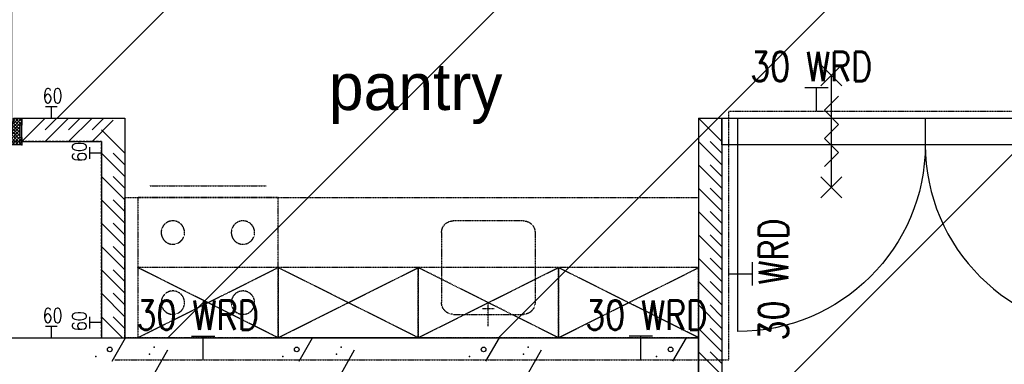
# Model space of a CAD drawing. Extents: x -66955 to 52345, y -20450 to 69550.
# Tile 75 of 94: x 23374 to 27588, y 24996 to 26471. Entities that reach past the tile are written whole.
import ezdxf
from ezdxf.enums import TextEntityAlignment as Align

# ---------------------------------------------------------------- set-up
doc = ezdxf.new("R2010")
doc.units = 0
doc.header["$MEASUREMENT"] = 0
doc.linetypes.add('DASHED', pattern=[0.75, 0.5, -0.25])
doc.linetypes.add('HIDDEN', pattern=[0.375, 0.25, -0.125])
for name, color, linetype in [('-01-', 7, 'CONTINUOUS'), ('-32-', 7, 'CONTINUOUS'), ('-E5-', 7, 'CONTINUOUS'), ('-E6-', 7, 'CONTINUOUS'), ('BEGGR--11-', 7, 'CONTINUOUS'), ('BEGGR--22-', 7, 'CONTINUOUS'), ('BEGGR--32-', 7, 'CONTINUOUS'), ('BEGGR--73-', 7, 'CONTINUOUS'), ('BEGGR--E5-', 7, 'CONTINUOUS')]:
    doc.layers.add(name, color=color, linetype=linetype)
doc.styles.add('ROMANS', font='ROMANS', dxfattribs={"height": 0.2})
doc.styles.add('txt', font='TXT', dxfattribs={"height": 0.2})

# ---------------------------------------------------------------- blocks, each defined once
blk = doc.blocks.new('*O89')
at = {"layer": '-32-', "color": 7, "linetype": 'CONTINUOUS'}
for p, q in [((-525, 456.75), (-525, 342.75)), ((-1328, 342.75), (-1328, -456.75)), ((278, 342.75), (278, -456.75))]:
    blk.add_line(p, q, dxfattribs=at)
for points in [[(-1395, 456.75), (1328, 456.75), (1328, 342.75), (-1395, 342.75)], [(-1395, 342.75), (-1395, 456.75), (-1328, 456.75), (-1328, 342.75)], [(345, 342.75), (345, 456.75), (278, 456.75), (278, 342.75)], [(712.01, 342.75), (712.01, 456.75), (645.01, 456.75), (645.01, 342.75)], [(1395, 342.75), (1395, 456.75), (1328, 456.75), (1328, 342.75)]]:
    blk.add_lwpolyline(points, close=True, dxfattribs=at)
at = {"layer": '-32-', "color": 7, "linetype": 'CONTINUOUS', "extrusion": (0, 0, -1)}
blk.add_ellipse((-1328, 342.75), major_axis=(803, 0), ratio=0.9956413, start_param=0, end_param=1.5707963, dxfattribs=at)
at = {"layer": '-32-', "color": 7, "linetype": 'CONTINUOUS'}
blk.add_ellipse((278, 342.75), major_axis=(-803, 0), ratio=0.9956413, start_param=0, end_param=1.5707963, dxfattribs=at)
blk = doc.blocks.new('*O93')
at = {"layer": '-E6-', "color": 7, "linetype": 'CONTINUOUS'}
for p, q in [((45, 195.01), (-45, 285.01)), ((45, 285.01), (-45, 195.01)), ((0, -240.01), (0, 240.01)), ((45, -285.01), (-45, -195.01)), ((45, -195.01), (-45, -285.01))]:
    blk.add_line(p, q, dxfattribs=at)
blk.add_lwpolyline([(-30, -150.01), (30, -90.01), (-30.02, -30.01), (30, 29.99), (-30, 89.99), (30, 149.99)], dxfattribs=at)
blk = doc.blocks.new('*O131')
at = {"layer": '-E5-', "color": 5, "linetype": 'CONTINUOUS'}
for p, q in [((-26.34, -57.84), (73.66, -57.84)), ((23.66, -157.84), (23.66, -57.84))]:
    blk.add_line(p, q, dxfattribs=at)
at = {"layer": '-E5-', "color": 5, "linetype": 'CONTINUOUS', "style": 'ROMANS', "width": 0.79992}
blk.add_text('30 WRD', height=125, dxfattribs=at).set_placement((0, 32.84), align=Align.MIDDLE)
blk = doc.blocks.new('*O135')
at = {"layer": '-E5-', "color": 5, "linetype": 'CONTINUOUS'}
for p, q in [((-57.84, -26.34), (-57.84, 73.66)), ((-157.84, 23.66), (-57.84, 23.66))]:
    blk.add_line(p, q, dxfattribs=at)
at = {"layer": '-E5-', "color": 5, "linetype": 'CONTINUOUS', "style": 'ROMANS', "width": 0.79992}
blk.add_text('30 WRD', height=125, rotation=90, dxfattribs=at).set_placement((32.84, 0), align=Align.MIDDLE)
blk = doc.blocks.new('*O136')
at = {"layer": '-E5-', "color": 5, "linetype": 'CONTINUOUS'}
for p, q in [((26.34, -57.84), (-73.66, -57.84)), ((-23.66, -157.84), (-23.66, -57.84))]:
    blk.add_line(p, q, dxfattribs=at)
at = {"layer": '-E5-', "color": 5, "linetype": 'CONTINUOUS', "style": 'ROMANS', "width": 0.79992}
blk.add_text('30 WRD', height=125, dxfattribs=at).set_placement((0.01, 32.84), align=Align.MIDDLE)
blk = doc.blocks.new('*O137')
at = {"layer": '-E5-', "color": 5, "linetype": 'CONTINUOUS'}
for p, q in [((-26.34, -57.84), (73.66, -57.84)), ((23.66, -157.84), (23.66, -57.84))]:
    blk.add_line(p, q, dxfattribs=at)
at = {"layer": '-E5-', "color": 5, "linetype": 'CONTINUOUS', "style": 'ROMANS', "width": 0.79992}
blk.add_text('30 WRD', height=125, dxfattribs=at).set_placement((0, 32.84), align=Align.MIDDLE)
blk = doc.blocks.new('*O130')
at = {"layer": '-E5-', "color": 5, "linetype": 'HIDDEN'}
blk.add_lwpolyline([(-5755.56, -689.84), (-3127.56, -689.84), (-3127.56, 374.16), (5722.44, 374.16)], dxfattribs=at)
at = {"layer": '-E5-', "color": 5, "linetype": 'CONTINUOUS'}
for name, p in [('*O131', (-2776.22, 532)), ('*O135', (-2969.72, -346.5)), ('*O137', (-5401.56, -532)), ('*O136', (-3481.56, -532))]:
    blk.add_blockref(name, p, dxfattribs=at)
blk = doc.blocks.new('*O184')
at = {"layer": 'BEGGR--32-', "color": 7, "linetype": 'CONTINUOUS'}
for p, q in [((-33.5, 27.85), (-4.35, 57)), ((-33.5, 41.99), (-18.49, 57)), ((-33.5, 56.14), (-32.64, 57)), ((-33.5, 56.14), (8.5, 14.14)), ((-24.5, 22.71), (2.5, 49.71)), ((-20.22, 57), (8.5, 28.28)), ((-6.08, 57), (2.5, 48.42)), ((-33.5, 41.99), (8.5, -0.01)), ((-33.5, 27.85), (-32.65, 27)), ((-24.5, 8.57), (7.93, 41)), ((-24.5, -5.57), (8.5, 27.43)), ((-24.5, 18.85), (33.5, -39.15)), ((-24.5, -19.72), (8.5, 13.28)), ((-24.5, 4.71), (33.5, -53.29)), ((-33.5, -42.86), (8.5, -0.86)), ((-33.5, -57), (13.5, -10)), ((-33.5, -28.72), (-31.78, -27)), ((-33.5, -28.72), (-5.22, -57)), ((-24.5, -9.43), (23.07, -57)), ((-24.5, -23.57), (8.93, -57)), ((-19.36, -57), (27.64, -10)), ((-5.22, -57), (33.5, -18.28)), ((8.93, -57), (33.5, -32.43)), ((18.49, -10), (33.5, -25.01)), ((32.64, -10), (33.5, -10.86)), ((-33.5, -42.86), (-19.36, -57)), ((23.07, -57), (33.5, -46.57))]:
    blk.add_line(p, q, dxfattribs=at)
blk.add_lwpolyline([(-33.5, -57), (33.5, -57), (33.5, -10), (8.5, -10), (8.5, 41), (2.5, 41), (2.5, 57), (-33.5, 57), (-33.5, 27), (-24.5, 27), (-24.5, -27), (-33.5, -27)], close=True, dxfattribs=at)
blk.add_lwpolyline([(-33.5, -57), (33.5, -57), (33.5, -10), (8.5, -10), (8.5, 41), (2.5, 41), (2.5, 57), (-33.5, 57), (-33.5, 27), (-24.5, 27), (-24.5, -27), (-33.5, -27)], close=True, dxfattribs=at)
blk.add_point((-33.5, -57), dxfattribs=at)
at = {"layer": 'BEGGR--32-', "color": 7, "linetype": 'CONTINUOUS', "extrusion": (0, 0, -1), "style": 'txt'}
blk.add_text('67x114', height=10, rotation=270, dxfattribs=at).set_placement((0.5, 19))
blk = doc.blocks.new('*O185')
at = {"layer": 'BEGGR--32-', "color": 7, "linetype": 'CONTINUOUS'}
for p, q in [((20.22, 57), (-8.5, 28.28)), ((33.5, 56.14), (-8.5, 14.14)), ((6.08, 57), (-2.5, 48.42)), ((24.5, 22.71), (-2.5, 49.71)), ((33.5, 27.85), (4.35, 57)), ((33.5, 41.99), (18.49, 57)), ((33.5, 56.14), (32.64, 57)), ((24.5, 18.85), (-33.5, -39.15)), ((24.5, 4.71), (-33.5, -53.29)), ((33.5, 41.99), (-8.5, -0.01)), ((24.5, -5.57), (-8.5, 27.43)), ((24.5, -19.72), (-8.5, 13.28)), ((24.5, 8.57), (-7.93, 41)), ((33.5, 27.85), (32.65, 27)), ((-18.49, -10), (-33.5, -25.01)), ((-32.64, -10), (-33.5, -10.86)), ((5.22, -57), (-33.5, -18.28)), ((-8.93, -57), (-33.5, -32.43)), ((19.36, -57), (-27.64, -10)), ((24.5, -9.43), (-23.07, -57)), ((33.5, -57), (-13.5, -10)), ((24.5, -23.57), (-8.93, -57)), ((33.5, -42.86), (-8.5, -0.86)), ((33.5, -28.72), (5.22, -57)), ((33.5, -28.72), (31.78, -27)), ((-23.07, -57), (-33.5, -46.57)), ((33.5, -42.86), (19.36, -57))]:
    blk.add_line(p, q, dxfattribs=at)
blk.add_lwpolyline([(33.5, -57), (-33.5, -57), (-33.5, -10), (-8.5, -10), (-8.5, 41), (-2.5, 41), (-2.5, 57), (33.5, 57), (33.5, 27), (24.5, 27), (24.5, -27), (33.5, -27)], close=True, dxfattribs=at)
blk.add_lwpolyline([(33.5, -57), (-33.5, -57), (-33.5, -10), (-8.5, -10), (-8.5, 41), (-2.5, 41), (-2.5, 57), (33.5, 57), (33.5, 27), (24.5, 27), (24.5, -27), (33.5, -27)], close=True, dxfattribs=at)
blk.add_point((33.5, -57), dxfattribs=at)
at = {"layer": 'BEGGR--32-', "color": 7, "linetype": 'CONTINUOUS', "extrusion": (0, 0, -1), "style": 'txt'}
blk.add_text('67x114', height=10, rotation=270, dxfattribs=at).set_placement((-10.5, 19))
blk = doc.blocks.new('*O186')
at = {"layer": 'BEGGR--32-', "color": 7, "linetype": 'CONTINUOUS'}
blk.add_lwpolyline([(390, -371, 0.414214), (-390, 409), (-390, -371), (390, -371)], format="xyb", dxfattribs=at)
blk.add_lwpolyline([(-390, -409), (390, -409), (390, -371), (-390, -371)], close=True, dxfattribs=at)
blk = doc.blocks.new('*O187')
at = {"layer": 'BEGGR--32-', "color": 7, "linetype": 'CONTINUOUS'}
blk.add_lwpolyline([(-390, -371, -0.414214), (390, 409), (390, -371), (-390, -371)], format="xyb", dxfattribs=at)
blk.add_lwpolyline([(390, -409), (-390, -409), (-390, -371), (390, -371)], close=True, dxfattribs=at)
blk = doc.blocks.new('*O183')
at = {"layer": 'BEGGR--32-', "color": 7, "linetype": 'CONTINUOUS'}
for name, p in [('*O186', (-403, 24.5)), ('*O187', (403, 24.5)), ('*O184', (-803.5, -376.5)), ('*O185', (803.5, -376.5))]:
    blk.add_blockref(name, p, dxfattribs=at)
blk = doc.blocks.new('BI$CF')
at = {"layer": 'BEGGR--32-', "color": 7, "linetype": 'CONTINUOUS'}
blk.add_blockref('*O183', (837, 433.5), dxfattribs=at)
blk = doc.blocks.new('*O266')
at = {"layer": 'BEGGR--73-', "color": 7, "linetype": 'HIDDEN'}
blk.add_line((-250, 325), (250, 325), dxfattribs=at)
blk.add_lwpolyline([(-300, -325), (300, -325), (300, 275), (-300, 275)], close=True, dxfattribs=at)
at = {"layer": 'BEGGR--73-', "color": 7, "linetype": 'HIDDEN', "extrusion": (0, 0, -1)}
for centre in [(150, 125), (-150, 125), (150, -175), (-150, -175)]:
    blk.add_circle(centre, 50, dxfattribs=at)
blk = doc.blocks.new('*O267')
at = {"layer": 'BEGGR--73-', "color": 7, "linetype": 'HIDDEN'}
for p, q in [((150, 225), (-150, 225)), ((-200, 175), (-200, -125)), ((200, 175), (200, -125)), ((0, -225), (0, -125)), ((-25, -150), (25, -150)), ((-150, -175), (150, -175))]:
    blk.add_line(p, q, dxfattribs=at)
at = {"layer": 'BEGGR--73-', "color": 7, "linetype": 'HIDDEN', "extrusion": (0, 0, -1)}
for centre, start, end in [((150, 175), 360, 89.9886), ((-150, 175), 89.9886, 180), ((150, -125), 270.0115, 360), ((-150, -125), 180, 270.0115)]:
    blk.add_arc(centre, 50, start, end, dxfattribs=at)
blk = doc.blocks.new('*O268')
at = {"layer": 'BEGGR--73-', "color": 7, "linetype": 'HIDDEN'}
for p, q in [((300, -150), (-300, 150)), ((-300, -150), (300, 150))]:
    blk.add_line(p, q, dxfattribs=at)
blk.add_lwpolyline([(300, 150), (-300, 150), (-300, -150), (300, -150)], close=True, dxfattribs=at)
blk = doc.blocks.new('*O269')
at = {"layer": 'BEGGR--73-', "color": 7, "linetype": 'HIDDEN'}
for p, q in [((300, -150), (-300, 150)), ((-300, -150), (300, 150))]:
    blk.add_line(p, q, dxfattribs=at)
blk.add_lwpolyline([(300, 150), (-300, 150), (-300, -150), (300, -150)], close=True, dxfattribs=at)
blk = doc.blocks.new('*O270')
at = {"layer": 'BEGGR--73-', "color": 7, "linetype": 'HIDDEN'}
for p, q in [((300, -150), (-300, 150)), ((-300, -150), (300, 150))]:
    blk.add_line(p, q, dxfattribs=at)
blk.add_lwpolyline([(300, 150), (-300, 150), (-300, -150), (300, -150)], close=True, dxfattribs=at)
blk = doc.blocks.new('*O271')
at = {"layer": 'BEGGR--73-', "color": 7, "linetype": 'HIDDEN'}
for p, q in [((300, -150), (-300, 150)), ((-300, -150), (300, 150))]:
    blk.add_line(p, q, dxfattribs=at)
blk.add_lwpolyline([(300, 150), (-300, 150), (-300, -150), (300, -150)], close=True, dxfattribs=at)
blk = doc.blocks.new('*O265')
at = {"layer": 'BEGGR--73-', "color": 7, "linetype": 'HIDDEN'}
for p, q in [((-608.5, -325), (-1208.5, -325)), ((-8.5, -325), (-608.5, -325)), ((91.5, -325), (-508.5, -325)), ((91.5, -325), (-508.5, -325)), ((591.5, -325), (-8.5, -325))]:
    blk.add_line(p, q, dxfattribs=at)
blk.add_lwpolyline([(1227.5, -325), (-1227.5, -325), (-1227.5, 275), (1227.5, 275)], close=True, dxfattribs=at)
for name, p in [('*O266', (-872.5, 0)), ('*O267', (327.51, -50)), ('*O270', (-872.5, -175)), ('*O269', (-272.5, -175)), ('*O271', (327.5, -175)), ('*O268', (927.5, -175))]:
    blk.add_blockref(name, p, dxfattribs=at)

msp = doc.modelspace()

# ---------------------------------------------------------------- linework, layer by layer
at = {"layer": 'BEGGR--11-', "color": 1, "linetype": 'CONTINUOUS'}
for p, q in [((23534.7, 26050), (35260, 37775.3)), ((24008.91, 25110), (35260, 36361.09)), ((25423.13, 25110), (35260, 34946.87)), ((21280, 19552.66), (35260, 33532.66))]:
    msp.add_line(p, q, dxfattribs=at)
at = {"layer": 'BEGGR--22-', "color": 7, "linetype": 'CONTINUOUS'}
for p, q in [((23484, 26050), (23384, 25950)), ((23384, 26050), (23825, 26050)), ((23384, 25950), (23384, 26050)), ((23534, 26050), (23484, 26000)), ((23584, 26050), (23484, 25950)), ((23634, 26050), (23584, 26000)), ((23684, 26050), (23584, 25950)), ((23734, 26050), (23684, 26000)), ((23775, 26041), (23684, 25950)), ((23825, 26050), (23825, 25110)), ((26380, 25950), (26280, 26050)), ((26280, 26050), (26280, 22490)), ((26280, 26050), (26380, 26050)), ((26380, 26050), (26380, 22490)), ((23825, 25900), (23725, 26000)), ((23384, 25950), (23725, 25950)), ((23725, 25950), (23725, 25110)), ((26380, 25850), (26280, 25950)), ((26380, 25900), (26330, 25950)), ((23825, 25800), (23725, 25900)), ((23825, 25850), (23775, 25900)), ((26380, 25750), (26280, 25850)), ((26380, 25800), (26330, 25850)), ((23825, 25700), (23725, 25800)), ((23825, 25750), (23775, 25800)), ((26380, 25650), (26280, 25750)), ((26380, 25700), (26330, 25750)), ((23825, 25600), (23725, 25700)), ((23825, 25650), (23775, 25700)), ((26380, 25550), (26280, 25650)), ((26380, 25600), (26330, 25650)), ((23825, 25500), (23725, 25600)), ((23825, 25550), (23775, 25600)), ((26380, 25450), (26280, 25550)), ((26380, 25500), (26330, 25550)), ((23825, 25400), (23725, 25500)), ((23825, 25450), (23775, 25500)), ((26380, 25350), (26280, 25450)), ((26380, 25400), (26330, 25450)), ((23825, 25300), (23725, 25400)), ((23825, 25350), (23775, 25400)), ((26380, 25250), (26280, 25350)), ((26380, 25300), (26330, 25350)), ((23825, 25200), (23725, 25300)), ((23825, 25250), (23775, 25300)), ((26380, 25150), (26280, 25250)), ((26380, 25200), (26330, 25250)), ((23815, 25110), (23725, 25200)), ((23825, 25150), (23775, 25200)), ((26380, 25050), (26280, 25150)), ((26380, 25100), (26330, 25150)), ((21300, 25110), (26280, 25110)), ((23725, 25110), (23825, 25110)), ((23770, 25010), (23828, 25110)), ((24570, 25010), (24628, 25110)), ((25370, 25010), (25428, 25110)), ((26170, 25010), (26228, 25110)), ((26280, 24910), (26280, 25110)), ((23924, 24910), (24008, 25058)), ((24724, 24910), (24808, 25058)), ((25524, 24910), (25608, 25058)), ((26380, 24950), (26280, 25050)), ((26380, 25000), (26330, 25050))]:
    msp.add_line(p, q, dxfattribs=at)
for centre in [(23760, 25060), (24560, 25060), (25360, 25060), (26160, 25060)]:
    msp.add_circle(centre, 10, dxfattribs=at)
for p in [(23700, 25030), (23930, 25040), (23950, 25070), (24500, 25030), (24730, 25040), (24750, 25070), (25300, 25030), (25530, 25040), (25550, 25070), (26100, 25030)]:
    msp.add_point(p, dxfattribs=at)
at = {"layer": 'BEGGR--E5-', "color": 1, "linetype": 'CONTINUOUS'}
for p, q in [((23485, 26100), (23535, 26100)), ((23510, 26050), (23510, 26100)), ((23675, 25875), (23675, 25925)), ((23725, 25900), (23675, 25900)), ((23675, 25150), (23675, 25200)), ((23485, 25160), (23535, 25160)), ((23510, 25110), (23510, 25160)), ((23725, 25175), (23675, 25175))]:
    msp.add_line(p, q, dxfattribs=at)
at = {"layer": 'BEGGR--E5-', "color": 1, "linetype": 'DASHED'}
msp.add_lwpolyline([(23725, 25110), (23725, 25950), (21280, 25950), (21280, 25110), (23725, 25110)], dxfattribs=at)

# ---------------------------------------------------------------- block references
at = {"layer": '-32-', "color": 7, "linetype": 'CONTINUOUS'}
msp.add_blockref('*O89', (27775, 25593.25), dxfattribs=at)
at = {"layer": '-E5-', "color": 7, "linetype": 'CONTINUOUS'}
msp.add_blockref('*O130', (29537.56, 25705.84, 1.52), dxfattribs=at)
at = {"layer": '-E6-', "color": 7, "linetype": 'CONTINUOUS'}
msp.add_blockref('*O93', (26848.5, 25993), dxfattribs=at)
at = {"layer": 'BEGGR--32-', "color": 7, "linetype": 'CONTINUOUS', "yscale": -1, "rotation": 180}
msp.add_blockref('BI$CF', (23384, 25936), dxfattribs=at)
at = {"layer": 'BEGGR--73-', "color": 7, "linetype": 'HIDDEN'}
msp.add_blockref('*O265', (25052.5, 25435), dxfattribs=at)

# ---------------------------------------------------------------- texts
at = {"layer": '-01-', "color": 7, "linetype": 'CONTINUOUS', "style": 'txt'}
msp.add_text('pantry', height=200, dxfattribs=at).set_placement((25069.07, 26153.92), align=Align.MIDDLE)
at = {"layer": 'BEGGR--E5-', "color": 1, "linetype": 'CONTINUOUS', "style": 'ROMANS', "width": 0.8}
for p in [(23515.16, 26145.34), (23515.16, 25205.34)]:
    msp.add_text('60', height=62.5, dxfattribs=at).set_placement(p, align=Align.MIDDLE)
for p in [(23629.66, 25905.16), (23629.66, 25180.16)]:
    msp.add_text('60', height=62.5, rotation=90, dxfattribs=at).set_placement(p, align=Align.MIDDLE)

doc.saveas('drawing.dxf')
